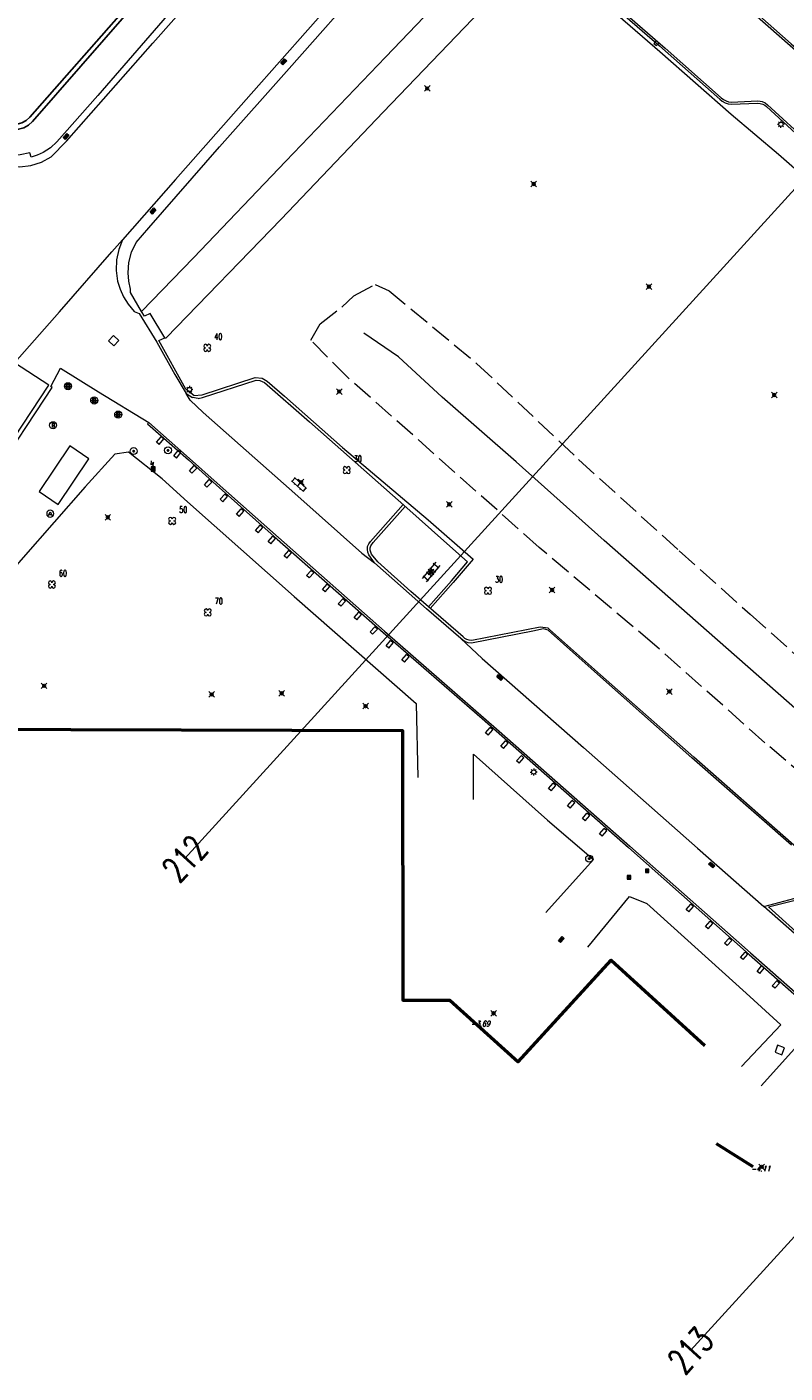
# Model space of a CAD drawing. Header units: metres. Extents: x 113132 to 113925, y 483082 to 483769.
# Tile 35 of 54: x 113650 to 113704, y 483232 to 483327. Entities that reach past the tile are written whole.
import ezdxf
from ezdxf.enums import TextEntityAlignment as Align

# ---------------------------------------------------------------- set-up
doc = ezdxf.new("R2010")
doc.units = ezdxf.units.M
doc.header["$PDMODE"] = 35
doc.header["$PDSIZE"] = 0.2
doc.linetypes.add('TALUDLIJN', pattern=[2, 1.5, -0.5])
for name, color, linetype in [('$detailpunten', 4, 'CONTINUOUS'), ('profiellijn_50m', 6, 'CONTINUOUS'), ('profielnummer_50m', 6, 'CONTINUOUS')]:
    doc.layers.add(name, color=color, linetype=linetype)
for name, color, linetype, lineweight in [('ABRI_abri', 1, 'CONTINUOUS', 18), ('ASSL_as_sloot', 4, 'CONTINUOUS', 18), ('AVBK_afvalbak', 7, 'CONTINUOUS', 18), ('BDVK_verkeersbord', 7, 'CONTINUOUS', 18), ('BOOM_boom', 7, 'CONTINUOUS', 18), ('BSBL_Beton_schampblok', 7, 'CONTINUOUS', 18), ('DRPL_dorpelhoogte', 6, 'CONTINUOUS', 18), ('GHGB_gevel_hoofdgebouw', 1, 'CONTINUOUS', 50), ('GSAF_gasafsluiter', 7, 'CONTINUOUS', 18), ('HTPL_haltepaal', 1, 'CONTINUOUS', 18), ('KASF_kant_asfalt', 7, 'CONTINUOUS', 18), ('KKLI_kant_klinkers', 7, 'CONTINUOUS', 18), ('KLIN_klinkers', 7, 'CONTINUOUS', 18), ('KMUU_muur_kant', 1, 'CONTINUOUS', 25), ('KOLK_straatkolk', 7, 'CONTINUOUS', 18), ('KOVM_kant_overig_materiaal', 6, 'CONTINUOUS', 18), ('KSTE_elektrakast', 7, 'CONTINUOUS', 18), ('KTEG_kant_tegels', 7, 'CONTINUOUS', 18), ('LNTP_lantaarnpaal', 7, 'CONTINUOUS', 18), ('PLBE_paal_beton', 7, 'CONTINUOUS', 18), ('RPUT_rioolput_inspectieput', 7, 'CONTINUOUS', 18), ('TALH_talud_hoog', 32, 'TALUDLIJN', 18), ('TGLS_tegels', 7, 'CONTINUOUS', 18), ('TKLK_trottoirkolk', 7, 'CONTINUOUS', 18)]:
    doc.layers.add(name, color=color, linetype=linetype, lineweight=lineweight)
doc.layers.add('Defpoints2', color=11, linetype='CONTINUOUS', lineweight=18, plot=False)
doc.styles.add('Romans', font='romans.shx', dxfattribs={"width": 0.7, "height": 2})
doc.styles.get("Standard").update_dxf_attribs({"font": 'romans.shx', "height": 0.9})

# ---------------------------------------------------------------- blocks, each defined once
blk = doc.blocks.new('mvpnt-flat-490')
at = {"layer": '$detailpunten', "linetype": 'Continuous'}
blk.add_point((0, 0), dxfattribs=at)
blk = doc.blocks.new('mvpnt-flat-491')
at = {"layer": '$detailpunten', "linetype": 'Continuous'}
blk.add_point((0, 0), dxfattribs=at)
blk = doc.blocks.new('mvpnt-flat-492')
at = {"layer": '$detailpunten', "linetype": 'Continuous'}
blk.add_point((0, 0), dxfattribs=at)
blk = doc.blocks.new('mvpnt-flat-493')
at = {"layer": '$detailpunten', "linetype": 'Continuous'}
blk.add_point((0, 0), dxfattribs=at)
blk = doc.blocks.new('mvpnt-flat-494')
at = {"layer": '$detailpunten', "linetype": 'Continuous'}
blk.add_point((0, 0), dxfattribs=at)
blk = doc.blocks.new('mvpnt-flat-495')
at = {"layer": '$detailpunten', "linetype": 'Continuous'}
blk.add_point((0, 0), dxfattribs=at)
blk = doc.blocks.new('mvpnt-flat-496')
at = {"layer": '$detailpunten', "linetype": 'Continuous'}
blk.add_point((0, 0), dxfattribs=at)
blk = doc.blocks.new('mvpnt-flat-497')
at = {"layer": '$detailpunten', "linetype": 'Continuous'}
blk.add_point((0, 0), dxfattribs=at)
blk = doc.blocks.new('mvpnt-flat-498')
at = {"layer": '$detailpunten', "linetype": 'Continuous'}
blk.add_point((0, 0), dxfattribs=at)
blk = doc.blocks.new('mvpnt-flat-516')
at = {"layer": '$detailpunten', "linetype": 'Continuous'}
blk.add_point((0, 0), dxfattribs=at)
blk = doc.blocks.new('mvpnt-flat-517')
at = {"layer": '$detailpunten', "linetype": 'Continuous'}
blk.add_point((0, 0), dxfattribs=at)
blk = doc.blocks.new('mvpnt-flat-519')
at = {"layer": '$detailpunten', "linetype": 'Continuous'}
blk.add_point((0, 0), dxfattribs=at)
blk = doc.blocks.new('mvpnt-flat-520')
at = {"layer": '$detailpunten', "linetype": 'Continuous'}
blk.add_point((0, 0), dxfattribs=at)
blk = doc.blocks.new('mvpnt-flat-521')
at = {"layer": '$detailpunten', "linetype": 'Continuous'}
blk.add_point((0, 0), dxfattribs=at)
blk = doc.blocks.new('mvpnt-flat-522')
at = {"layer": '$detailpunten', "linetype": 'Continuous'}
blk.add_point((0, 0), dxfattribs=at)
blk = doc.blocks.new('mvpnt-flat-523')
at = {"layer": '$detailpunten', "linetype": 'Continuous'}
blk.add_point((0, 0), dxfattribs=at)
blk = doc.blocks.new('mvpnt-flat-524')
at = {"layer": '$detailpunten', "linetype": 'Continuous'}
blk.add_point((0, 0), dxfattribs=at)
blk = doc.blocks.new('LNTP-flat-60')
at = {"layer": 'LNTP_lantaarnpaal'}
for points in [[(-0.25, 0), (-0.15, 0)], [(-0.177, 0.177), (-0.106, 0.106)], [(0, 0.25), (0, 0.15)], [(0.177, 0.177), (0.106, 0.106)], [(0.25, 0), (0.15, 0)], [(-0.177, -0.177), (-0.106, -0.106)], [(0, -0.25), (0, -0.15)], [(0.177, -0.177), (0.106, -0.106)]]:
    blk.add_lwpolyline(points, dxfattribs=at)
blk.add_circle((0, 0), 0.15, dxfattribs=at)
blk = doc.blocks.new('BDVK-flat-31')
at = {"layer": 'BDVK_verkeersbord'}
for points in [[(-0.062, 0), (0.062, 0)], [(-0.057, 0.025), (0.057, 0.025)], [(-0.038, 0.05), (0.038, 0.05)], [(-0.057, -0.025), (0.057, -0.025)], [(-0.038, -0.05), (0.038, -0.05)]]:
    blk.add_lwpolyline(points, dxfattribs=at)
for radius in [0.25, 0.0625]:
    blk.add_circle((0, 0), radius, dxfattribs=at)
blk = doc.blocks.new('BSBL-flat-80')
at = {"layer": 'BSBL_Beton_schampblok'}
for points in [[(-0.263, -0.094), (0.083, 0.267)], [(-0.083, -0.267), (0.263, 0.094)], [(0.263, 0.094), (0.083, 0.267)], [(-0.083, -0.267), (-0.263, -0.094)]]:
    blk.add_lwpolyline(points, dxfattribs=at)
blk = doc.blocks.new('BSBL-flat-81')
at = {"layer": 'BSBL_Beton_schampblok'}
for points in [[(-0.257, -0.109), (0.067, 0.271)], [(-0.067, -0.271), (0.257, 0.109)], [(0.257, 0.109), (0.067, 0.271)], [(-0.067, -0.271), (-0.257, -0.109)]]:
    blk.add_lwpolyline(points, dxfattribs=at)
blk = doc.blocks.new('BSBL-flat-82')
at = {"layer": 'BSBL_Beton_schampblok'}
for points in [[(-0.258, -0.107), (0.069, 0.271)], [(-0.069, -0.271), (0.258, 0.107)], [(0.258, 0.107), (0.069, 0.271)], [(-0.069, -0.271), (-0.258, -0.107)]]:
    blk.add_lwpolyline(points, dxfattribs=at)
blk = doc.blocks.new('BSBL-flat-83')
at = {"layer": 'BSBL_Beton_schampblok'}
for points in [[(-0.259, -0.105), (0.071, 0.27)], [(-0.071, -0.27), (0.259, 0.105)], [(0.259, 0.105), (0.071, 0.27)], [(-0.071, -0.27), (-0.259, -0.105)]]:
    blk.add_lwpolyline(points, dxfattribs=at)
blk = doc.blocks.new('BSBL-flat-84')
at = {"layer": 'BSBL_Beton_schampblok'}
for points in [[(-0.259, -0.105), (0.071, 0.27)], [(-0.071, -0.27), (0.259, 0.105)], [(0.259, 0.105), (0.071, 0.27)], [(-0.071, -0.27), (-0.259, -0.105)]]:
    blk.add_lwpolyline(points, dxfattribs=at)
blk = doc.blocks.new('BSBL-flat-85')
at = {"layer": 'BSBL_Beton_schampblok'}
for points in [[(-0.259, -0.106), (0.071, 0.27)], [(-0.071, -0.27), (0.259, 0.106)], [(0.259, 0.106), (0.071, 0.27)], [(-0.071, -0.27), (-0.259, -0.106)]]:
    blk.add_lwpolyline(points, dxfattribs=at)
blk = doc.blocks.new('BSBL-flat-86')
at = {"layer": 'BSBL_Beton_schampblok'}
for points in [[(-0.26, -0.104), (0.073, 0.27)], [(-0.073, -0.27), (0.26, 0.104)], [(0.26, 0.104), (0.073, 0.27)], [(-0.073, -0.27), (-0.26, -0.104)]]:
    blk.add_lwpolyline(points, dxfattribs=at)
blk = doc.blocks.new('BSBL-flat-87')
at = {"layer": 'BSBL_Beton_schampblok'}
for points in [[(-0.258, -0.108), (0.068, 0.271)], [(-0.068, -0.271), (0.258, 0.108)], [(0.258, 0.108), (0.068, 0.271)], [(-0.068, -0.271), (-0.258, -0.108)]]:
    blk.add_lwpolyline(points, dxfattribs=at)
blk = doc.blocks.new('BSBL-flat-88')
at = {"layer": 'BSBL_Beton_schampblok'}
for points in [[(-0.26, -0.103), (0.073, 0.27)], [(-0.073, -0.27), (0.26, 0.103)], [(0.26, 0.103), (0.073, 0.27)], [(-0.073, -0.27), (-0.26, -0.103)]]:
    blk.add_lwpolyline(points, dxfattribs=at)
blk = doc.blocks.new('BSBL-flat-89')
at = {"layer": 'BSBL_Beton_schampblok'}
for points in [[(-0.259, -0.106), (0.07, 0.271)], [(-0.07, -0.271), (0.259, 0.106)], [(0.259, 0.106), (0.07, 0.271)], [(-0.07, -0.271), (-0.259, -0.106)]]:
    blk.add_lwpolyline(points, dxfattribs=at)
blk = doc.blocks.new('BSBL-flat-90')
at = {"layer": 'BSBL_Beton_schampblok'}
for points in [[(-0.261, -0.099), (0.078, 0.269)], [(-0.078, -0.269), (0.261, 0.099)], [(0.261, 0.099), (0.078, 0.269)], [(-0.078, -0.269), (-0.261, -0.099)]]:
    blk.add_lwpolyline(points, dxfattribs=at)
blk = doc.blocks.new('BSBL-flat-91')
at = {"layer": 'BSBL_Beton_schampblok'}
for points in [[(-0.259, -0.105), (0.072, 0.27)], [(-0.072, -0.27), (0.259, 0.105)], [(0.259, 0.105), (0.072, 0.27)], [(-0.072, -0.27), (-0.259, -0.105)]]:
    blk.add_lwpolyline(points, dxfattribs=at)
blk = doc.blocks.new('BSBL-flat-92')
at = {"layer": 'BSBL_Beton_schampblok'}
for points in [[(-0.258, -0.106), (0.07, 0.271)], [(-0.07, -0.271), (0.258, 0.106)], [(0.258, 0.106), (0.07, 0.271)], [(-0.07, -0.271), (-0.258, -0.106)]]:
    blk.add_lwpolyline(points, dxfattribs=at)
blk = doc.blocks.new('BSBL-flat-93')
at = {"layer": 'BSBL_Beton_schampblok'}
for points in [[(-0.259, -0.105), (0.071, 0.27)], [(-0.071, -0.27), (0.259, 0.105)], [(0.259, 0.105), (0.071, 0.27)], [(-0.071, -0.27), (-0.259, -0.105)]]:
    blk.add_lwpolyline(points, dxfattribs=at)
blk = doc.blocks.new('BSBL-flat-94')
at = {"layer": 'BSBL_Beton_schampblok'}
for points in [[(-0.259, -0.106), (0.07, 0.27)], [(-0.07, -0.27), (0.259, 0.106)], [(0.259, 0.106), (0.07, 0.27)], [(-0.07, -0.27), (-0.259, -0.106)]]:
    blk.add_lwpolyline(points, dxfattribs=at)
blk = doc.blocks.new('BSBL-flat-95')
at = {"layer": 'BSBL_Beton_schampblok'}
for points in [[(-0.26, -0.102), (0.074, 0.269)], [(-0.074, -0.269), (0.26, 0.102)], [(0.26, 0.102), (0.074, 0.269)], [(-0.074, -0.269), (-0.26, -0.102)]]:
    blk.add_lwpolyline(points, dxfattribs=at)
blk = doc.blocks.new('BSBL-flat-96')
at = {"layer": 'BSBL_Beton_schampblok'}
for points in [[(-0.258, -0.107), (0.069, 0.271)], [(-0.069, -0.271), (0.258, 0.107)], [(0.258, 0.107), (0.069, 0.271)], [(-0.069, -0.271), (-0.258, -0.107)]]:
    blk.add_lwpolyline(points, dxfattribs=at)
blk = doc.blocks.new('BSBL-flat-97')
at = {"layer": 'BSBL_Beton_schampblok'}
for points in [[(-0.261, -0.1), (0.077, 0.269)], [(-0.077, -0.269), (0.261, 0.1)], [(0.261, 0.1), (0.077, 0.269)], [(-0.077, -0.269), (-0.261, -0.1)]]:
    blk.add_lwpolyline(points, dxfattribs=at)
blk = doc.blocks.new('BSBL-flat-98')
at = {"layer": 'BSBL_Beton_schampblok'}
for points in [[(-0.258, -0.107), (0.069, 0.271)], [(-0.069, -0.271), (0.258, 0.107)], [(0.258, 0.107), (0.069, 0.271)], [(-0.069, -0.271), (-0.258, -0.107)]]:
    blk.add_lwpolyline(points, dxfattribs=at)
blk = doc.blocks.new('BSBL-flat-99')
at = {"layer": 'BSBL_Beton_schampblok'}
for points in [[(-0.26, -0.104), (0.073, 0.27)], [(-0.073, -0.27), (0.26, 0.104)], [(0.26, 0.104), (0.073, 0.27)], [(-0.073, -0.27), (-0.26, -0.104)]]:
    blk.add_lwpolyline(points, dxfattribs=at)
blk = doc.blocks.new('BSBL-flat-100')
at = {"layer": 'BSBL_Beton_schampblok'}
for points in [[(-0.26, -0.104), (0.073, 0.27)], [(-0.073, -0.27), (0.26, 0.104)], [(0.26, 0.104), (0.073, 0.27)], [(-0.073, -0.27), (-0.26, -0.104)]]:
    blk.add_lwpolyline(points, dxfattribs=at)
blk = doc.blocks.new('BSBL-flat-101')
at = {"layer": 'BSBL_Beton_schampblok'}
for points in [[(-0.258, -0.108), (0.068, 0.271)], [(-0.068, -0.271), (0.258, 0.108)], [(0.258, 0.108), (0.068, 0.271)], [(-0.068, -0.271), (-0.258, -0.108)]]:
    blk.add_lwpolyline(points, dxfattribs=at)
blk = doc.blocks.new('BSBL-flat-102')
at = {"layer": 'BSBL_Beton_schampblok'}
for points in [[(-0.258, -0.107), (0.069, 0.271)], [(-0.069, -0.271), (0.258, 0.107)], [(0.258, 0.107), (0.069, 0.271)], [(-0.069, -0.271), (-0.258, -0.107)]]:
    blk.add_lwpolyline(points, dxfattribs=at)
blk = doc.blocks.new('BSBL-flat-103')
at = {"layer": 'BSBL_Beton_schampblok'}
for points in [[(-0.261, -0.101), (0.075, 0.269)], [(-0.075, -0.269), (0.261, 0.101)], [(0.261, 0.101), (0.075, 0.269)], [(-0.075, -0.269), (-0.261, -0.101)]]:
    blk.add_lwpolyline(points, dxfattribs=at)
blk = doc.blocks.new('BSBL-flat-104')
at = {"layer": 'BSBL_Beton_schampblok'}
for points in [[(-0.261, -0.099), (0.077, 0.269)], [(-0.077, -0.269), (0.261, 0.099)], [(0.261, 0.099), (0.077, 0.269)], [(-0.077, -0.269), (-0.261, -0.099)]]:
    blk.add_lwpolyline(points, dxfattribs=at)
blk = doc.blocks.new('BSBL-flat-105')
at = {"layer": 'BSBL_Beton_schampblok'}
for points in [[(-0.262, -0.097), (0.079, 0.268)], [(-0.079, -0.268), (0.262, 0.097)], [(0.262, 0.097), (0.079, 0.268)], [(-0.079, -0.268), (-0.262, -0.097)]]:
    blk.add_lwpolyline(points, dxfattribs=at)
blk = doc.blocks.new('BSBL-flat-106')
at = {"layer": 'BSBL_Beton_schampblok'}
for points in [[(-0.263, -0.094), (0.083, 0.267)], [(-0.083, -0.267), (0.263, 0.094)], [(0.263, 0.094), (0.083, 0.267)], [(-0.083, -0.267), (-0.263, -0.094)]]:
    blk.add_lwpolyline(points, dxfattribs=at)
blk = doc.blocks.new('BSBL-flat-107')
at = {"layer": 'BSBL_Beton_schampblok'}
for points in [[(-0.254, -0.117), (0.058, 0.273)], [(-0.058, -0.273), (0.254, 0.117)], [(0.254, 0.117), (0.058, 0.273)], [(-0.058, -0.273), (-0.254, -0.117)]]:
    blk.add_lwpolyline(points, dxfattribs=at)
blk = doc.blocks.new('BSBL-flat-108')
at = {"layer": 'BSBL_Beton_schampblok'}
for points in [[(-0.257, -0.11), (0.066, 0.272)], [(-0.066, -0.272), (0.257, 0.11)], [(0.257, 0.11), (0.066, 0.272)], [(-0.066, -0.272), (-0.257, -0.11)]]:
    blk.add_lwpolyline(points, dxfattribs=at)
blk = doc.blocks.new('KOLK-flat-39')
at = {"layer": 'KOLK_straatkolk'}
for p, q in [((-0.209, -0.079), (0.062, 0.215)), ((-0.138, -0.076), (0.065, 0.144)), ((-0.102, -0.11), (0.102, 0.11)), ((-0.065, -0.144), (0.138, 0.076)), ((0.209, 0.079), (-0.062, -0.215)), ((0.062, 0.215), (0.209, 0.079)), ((-0.062, -0.215), (-0.209, -0.079))]:
    blk.add_line(p, q, dxfattribs=at)
blk = doc.blocks.new('GSAF-flat-15')
at = {"layer": 'GSAF_gasafsluiter'}
for points in [[(0.125, -0.125), (0.125, 0.125), (-0.125, 0.125), (-0.125, -0.125)], [(0, -0.125), (0.125, 0), (0, 0.125), (-0.125, 0)]]:
    blk.add_lwpolyline(points, close=True, dxfattribs=at)
at = {"layer": 'GSAF_gasafsluiter', "style": 'Romans', "width": 0.7}
blk.add_text('G', height=0.15, dxfattribs=at).set_placement((-0.058, -0.071))
blk = doc.blocks.new('GSAF-flat-16')
at = {"layer": 'GSAF_gasafsluiter'}
for points in [[(0.125, -0.125), (0.125, 0.125), (-0.125, 0.125), (-0.125, -0.125)], [(0, -0.125), (0.125, 0), (0, 0.125), (-0.125, 0)]]:
    blk.add_lwpolyline(points, close=True, dxfattribs=at)
at = {"layer": 'GSAF_gasafsluiter', "style": 'Romans', "width": 0.7}
blk.add_text('G', height=0.15, dxfattribs=at).set_placement((-0.058, -0.071))
blk = doc.blocks.new('RPUT-flat-17')
at = {"layer": 'RPUT_rioolput_inspectieput'}
for p, q in [((-0.156, 0.337), (-0.337, -0.156)), ((0.337, 0.156), (-0.156, 0.337)), ((0.156, -0.337), (0.337, 0.156)), ((-0.337, -0.156), (0.156, -0.337))]:
    blk.add_line(p, q, dxfattribs=at)
blk = doc.blocks.new('KLIN-flat-14')
at = {"layer": 'KLIN_klinkers'}
for p, q in [((-0.68, 0.103), (0.177, -0.665)), ((-0.442, 0.293), (-0.642, 0.07)), ((-0.479, 0.326), (0.377, -0.441)), ((-0.215, 0.19), (-0.265, 0.134)), ((-0.447, -0.106), (-0.497, -0.162)), ((-0.051, -0.058), (-0.251, -0.281)), ((-0.056, -0.456), (-0.106, -0.512)), ((0.34, -0.408), (0.139, -0.631)), ((0.213, -0.194), (0.163, -0.249))]:
    blk.add_line(p, q, dxfattribs=at)
blk = doc.blocks.new('TGLS-flat-15')
at = {"layer": 'TGLS_tegels'}
for points in [[(0.333, 0.698), (-0.622, -0.459)], [(0.622, 0.459), (-0.333, -0.698)], [(-0.312, 0.015), (0.073, -0.304)], [(-0.073, 0.304), (0.312, -0.015)], [(0.551, 0.275), (0.165, 0.593)], [(-0.551, -0.275), (-0.165, -0.593)]]:
    blk.add_lwpolyline(points, dxfattribs=at)
blk = doc.blocks.new('BOOM-flat-260')
at = {"layer": 'BOOM_boom'}
for centre, start, end in [((-0.125, 0.125), 0, 270), ((-0.125, -0.125), 90, 0), ((0.125, 0.125), 270, 180), ((0.125, -0.125), 180, 90)]:
    blk.add_arc(centre, 0.125, start, end, dxfattribs=at)
at = {"layer": 'BOOM_boom', "style": 'Romans', "width": 0.7}
for tag, p in [('STAMDIAMETER', (0.5, 0.575)), ('KRUINDIAMETER', (0.5, -0.175)), ('SOORT', (0.5, -0.875))]:
    blk.add_attdef(tag, p, '', height=0.45, dxfattribs=at)
blk = doc.blocks.new('BOOM-flat-261')
at = {"layer": 'BOOM_boom'}
for centre, start, end in [((-0.125, 0.125), 0, 270), ((-0.125, -0.125), 90, 0), ((0.125, 0.125), 270, 180), ((0.125, -0.125), 180, 90)]:
    blk.add_arc(centre, 0.125, start, end, dxfattribs=at)
at = {"layer": 'BOOM_boom', "style": 'Romans', "width": 0.7}
for tag, p in [('STAMDIAMETER', (0.5, 0.575)), ('KRUINDIAMETER', (0.5, -0.175)), ('SOORT', (0.5, -0.875))]:
    blk.add_attdef(tag, p, '', height=0.45, dxfattribs=at)
blk = doc.blocks.new('BOOM-flat-262')
at = {"layer": 'BOOM_boom'}
for centre, start, end in [((-0.125, 0.125), 0, 270), ((-0.125, -0.125), 90, 0), ((0.125, 0.125), 270, 180), ((0.125, -0.125), 180, 90)]:
    blk.add_arc(centre, 0.125, start, end, dxfattribs=at)
at = {"layer": 'BOOM_boom', "style": 'Romans', "width": 0.7}
for tag, p in [('STAMDIAMETER', (0.5, 0.575)), ('KRUINDIAMETER', (0.5, -0.175)), ('SOORT', (0.5, -0.875))]:
    blk.add_attdef(tag, p, '', height=0.45, dxfattribs=at)
blk = doc.blocks.new('BOOM-flat-263')
at = {"layer": 'BOOM_boom'}
for centre, start, end in [((-0.125, 0.125), 0, 270), ((-0.125, -0.125), 90, 0), ((0.125, 0.125), 270, 180), ((0.125, -0.125), 180, 90)]:
    blk.add_arc(centre, 0.125, start, end, dxfattribs=at)
at = {"layer": 'BOOM_boom', "style": 'Romans', "width": 0.7}
for tag, p in [('STAMDIAMETER', (0.5, 0.575)), ('KRUINDIAMETER', (0.5, -0.175)), ('SOORT', (0.5, -0.875))]:
    blk.add_attdef(tag, p, '', height=0.45, dxfattribs=at)
blk = doc.blocks.new('BOOM-flat-264')
at = {"layer": 'BOOM_boom'}
for centre, start, end in [((-0.125, 0.125), 0, 270), ((-0.125, -0.125), 90, 0), ((0.125, 0.125), 270, 180), ((0.125, -0.125), 180, 90)]:
    blk.add_arc(centre, 0.125, start, end, dxfattribs=at)
at = {"layer": 'BOOM_boom', "style": 'Romans', "width": 0.7}
for tag, p in [('STAMDIAMETER', (0.5, 0.575)), ('KRUINDIAMETER', (0.5, -0.175)), ('SOORT', (0.5, -0.875))]:
    blk.add_attdef(tag, p, '', height=0.45, dxfattribs=at)
blk = doc.blocks.new('KSTE-flat-2')
at = {"layer": 'KSTE_elektrakast'}
for p, q in [((-0.15, 0.15), (0.15, -0.15)), ((-0.15, -0.15), (0.15, 0.15)), ((-0.132, 0.105), (-0.026, 0)), ((-0.132, -0.105), (-0.026, 0)), ((-0.105, 0.132), (0, 0.026)), ((0, 0.026), (0.105, 0.132)), ((0.026, 0), (0.132, 0.105)), ((0.026, 0), (0.132, -0.105)), ((-0.105, -0.132), (0, -0.026)), ((0, -0.026), (0.105, -0.132))]:
    blk.add_line(p, q, dxfattribs=at)
blk.add_lwpolyline([(-0.15, -0.15), (0.15, -0.15), (0.15, 0.15), (-0.15, 0.15)], close=True, dxfattribs=at)
for points in [[(0, 0.15), (0.02, 0.478), (-0.137, 0.31), (-0.107, 0.589)], [(-0.132, 0.105), (-0.132, -0.105)], [(0.105, 0.132), (-0.105, 0.132)], [(-0.042, 0.244), (0, 0.15)], [(0.053, 0.239), (0, 0.15)], [(0.132, -0.105), (0.132, 0.105)], [(-0.105, -0.132), (0.105, -0.132)]]:
    blk.add_lwpolyline(points, dxfattribs=at)
blk = doc.blocks.new('BDVK-flat-33')
at = {"layer": 'BDVK_verkeersbord'}
for points in [[(-0.062, 0), (0.062, 0)], [(-0.057, 0.025), (0.057, 0.025)], [(-0.038, 0.05), (0.038, 0.05)], [(-0.057, -0.025), (0.057, -0.025)], [(-0.038, -0.05), (0.038, -0.05)]]:
    blk.add_lwpolyline(points, dxfattribs=at)
for radius in [0.25, 0.0625]:
    blk.add_circle((0, 0), radius, dxfattribs=at)
blk = doc.blocks.new('BDVK-flat-34')
at = {"layer": 'BDVK_verkeersbord'}
for points in [[(-0.062, 0), (0.062, 0)], [(-0.057, 0.025), (0.057, 0.025)], [(-0.038, 0.05), (0.038, 0.05)], [(-0.057, -0.025), (0.057, -0.025)], [(-0.038, -0.05), (0.038, -0.05)]]:
    blk.add_lwpolyline(points, dxfattribs=at)
for radius in [0.25, 0.0625]:
    blk.add_circle((0, 0), radius, dxfattribs=at)
blk = doc.blocks.new('PLBE-flat-37')
at = {"layer": 'PLBE_paal_beton'}
for points in [[(-0.25, 0), (0.25, 0)], [(-0.125, -0.125), (0.125, -0.125), (0.125, 0.125), (-0.125, 0.125), (-0.125, -0.125)], [(0, -0.25), (0, 0.25)]]:
    blk.add_lwpolyline(points, dxfattribs=at)
blk.add_circle((0, 0), 0.25, dxfattribs=at)
blk = doc.blocks.new('BOOM-flat-265')
at = {"layer": 'BOOM_boom'}
for centre, start, end in [((-0.125, 0.125), 0, 270), ((-0.125, -0.125), 90, 0), ((0.125, 0.125), 270, 180), ((0.125, -0.125), 180, 90)]:
    blk.add_arc(centre, 0.125, start, end, dxfattribs=at)
at = {"layer": 'BOOM_boom', "style": 'Romans', "width": 0.7}
for tag, p in [('STAMDIAMETER', (0.5, 0.575)), ('KRUINDIAMETER', (0.5, -0.175)), ('SOORT', (0.5, -0.875))]:
    blk.add_attdef(tag, p, '', height=0.45, dxfattribs=at)
blk = doc.blocks.new('AVBK-flat-6')
at = {"layer": 'AVBK_afvalbak'}
for points in [[(-0.125, -0.125), (0, 0.125), (0.125, -0.125)], [(-0.087, -0.05), (0.087, -0.05)]]:
    blk.add_lwpolyline(points, dxfattribs=at)
for start, end in [(0, 180), (180, 0)]:
    blk.add_arc((0, 0), 0.25, start, end, dxfattribs=at)
blk = doc.blocks.new('HTPL-flat-2')
at = {"layer": 'HTPL_haltepaal'}
blk.add_circle((0, 0), 0.25, dxfattribs=at)
at = {"layer": 'HTPL_haltepaal', "width": 0.666667}
blk.add_text('B', height=0.3, dxfattribs=at).set_placement((-0.096, -0.15))
blk = doc.blocks.new('PLBE-flat-38')
at = {"layer": 'PLBE_paal_beton'}
for points in [[(-0.25, 0), (0.25, 0)], [(-0.125, -0.125), (0.125, -0.125), (0.125, 0.125), (-0.125, 0.125), (-0.125, -0.125)], [(0, -0.25), (0, 0.25)]]:
    blk.add_lwpolyline(points, dxfattribs=at)
blk.add_circle((0, 0), 0.25, dxfattribs=at)
blk = doc.blocks.new('PLBE-flat-39')
at = {"layer": 'PLBE_paal_beton'}
for points in [[(-0.25, 0), (0.25, 0)], [(-0.125, -0.125), (0.125, -0.125), (0.125, 0.125), (-0.125, 0.125), (-0.125, -0.125)], [(0, -0.25), (0, 0.25)]]:
    blk.add_lwpolyline(points, dxfattribs=at)
blk.add_circle((0, 0), 0.25, dxfattribs=at)
blk = doc.blocks.new('LNTP-flat-69')
at = {"layer": 'LNTP_lantaarnpaal'}
for points in [[(-0.25, 0), (-0.15, 0)], [(-0.177, 0.177), (-0.106, 0.106)], [(0, 0.25), (0, 0.15)], [(0.177, 0.177), (0.106, 0.106)], [(0.25, 0), (0.15, 0)], [(-0.177, -0.177), (-0.106, -0.106)], [(0, -0.25), (0, -0.15)], [(0.177, -0.177), (0.106, -0.106)]]:
    blk.add_lwpolyline(points, dxfattribs=at)
blk.add_circle((0, 0), 0.15, dxfattribs=at)
blk = doc.blocks.new('TKLK-flat-53')
at = {"layer": 'TKLK_trottoirkolk'}
for points in [[(-0.093, 0.082), (-0.258, -0.105)], [(-0.258, -0.105), (-0.072, -0.27)], [(-0.072, -0.27), (0.094, -0.083)]]:
    blk.add_lwpolyline(points, dxfattribs=at)
blk = doc.blocks.new('KOLK-flat-52')
at = {"layer": 'KOLK_straatkolk'}
for p, q in [((-0.207, -0.083), (0.058, 0.216)), ((0.062, 0.145), (-0.137, -0.079)), ((0.099, 0.112), (-0.099, -0.112)), ((0.137, 0.079), (-0.062, -0.145)), ((0.207, 0.083), (-0.058, -0.216)), ((0.058, 0.216), (0.207, 0.083)), ((-0.058, -0.216), (-0.207, -0.083))]:
    blk.add_line(p, q, dxfattribs=at)
blk = doc.blocks.new('KOLK-flat-53')
at = {"layer": 'KOLK_straatkolk'}
for p, q in [((-0.207, -0.084), (0.057, 0.216)), ((-0.137, -0.08), (0.061, 0.146)), ((-0.099, -0.113), (0.099, 0.113)), ((-0.061, -0.146), (0.137, 0.08)), ((0.207, 0.084), (-0.057, -0.216)), ((0.057, 0.216), (0.207, 0.084)), ((-0.057, -0.216), (-0.207, -0.084))]:
    blk.add_line(p, q, dxfattribs=at)
blk = doc.blocks.new('KOLK-flat-54')
at = {"layer": 'KOLK_straatkolk'}
for p, q in [((-0.207, -0.085), (0.056, 0.216)), ((-0.136, -0.08), (0.061, 0.146)), ((-0.099, -0.113), (0.099, 0.113)), ((-0.061, -0.146), (0.136, 0.08)), ((0.207, 0.085), (-0.056, -0.216)), ((0.056, 0.216), (0.207, 0.085)), ((-0.056, -0.216), (-0.207, -0.085))]:
    blk.add_line(p, q, dxfattribs=at)
blk = doc.blocks.new('RPUT-flat-28')
at = {"layer": 'RPUT_rioolput_inspectieput'}
for p, q in [((-0.017, 0.371), (-0.371, -0.017)), ((0.371, 0.017), (-0.017, 0.371)), ((0.017, -0.371), (0.371, 0.017)), ((-0.371, -0.017), (0.017, -0.371))]:
    blk.add_line(p, q, dxfattribs=at)
blk = doc.blocks.new('LNTP-flat-75')
at = {"layer": 'LNTP_lantaarnpaal'}
for points in [[(-0.25, 0), (-0.15, 0)], [(-0.177, 0.177), (-0.106, 0.106)], [(0, 0.25), (0, 0.15)], [(0.177, 0.177), (0.106, 0.106)], [(0.25, 0), (0.15, 0)], [(-0.177, -0.177), (-0.106, -0.106)], [(0, -0.25), (0, -0.15)], [(0.177, -0.177), (0.106, -0.106)]]:
    blk.add_lwpolyline(points, dxfattribs=at)
blk.add_circle((0, 0), 0.15, dxfattribs=at)
blk = doc.blocks.new('KOLK-flat-60')
at = {"layer": 'KOLK_straatkolk'}
for p, q in [((-0.215, 0.06), (-0.081, 0.208)), ((0.081, -0.208), (-0.215, 0.06)), ((-0.145, 0.064), (0.078, -0.138)), ((-0.111, 0.101), (0.111, -0.101)), ((-0.081, 0.208), (0.215, -0.06)), ((-0.078, 0.138), (0.145, -0.064)), ((0.215, -0.06), (0.081, -0.208))]:
    blk.add_line(p, q, dxfattribs=at)
blk = doc.blocks.new('KOLK-flat-61')
at = {"layer": 'KOLK_straatkolk'}
for p, q in [((-0.217, 0.052), (-0.089, 0.205)), ((0.089, -0.205), (-0.217, 0.052)), ((-0.147, 0.058), (0.083, -0.135)), ((-0.115, 0.096), (0.115, -0.096)), ((-0.089, 0.205), (0.217, -0.052)), ((-0.083, 0.135), (0.147, -0.058)), ((0.217, -0.052), (0.089, -0.205))]:
    blk.add_line(p, q, dxfattribs=at)

msp = doc.modelspace()

# ---------------------------------------------------------------- linework, layer by layer
at = {"layer": 'ABRI_abri'}
msp.add_lwpolyline([(113653.305, 483297.548), (113651.127, 483294.311), (113652.476, 483293.404), (113654.654, 483296.641), (113653.305, 483297.548)], dxfattribs=at)
at = {"layer": 'ASSL_as_sloot'}
msp.add_polyline3d([(113722.525, 483263.396, 0), (113715.337, 483269.535, 0), (113707.056, 483276.896, 0), (113699.225, 483283.782, 0), (113691.195, 483290.828, 0), (113684.957, 483296.416, 0), (113679.704, 483301.012, 0), (113676.613, 483303.864, 0), (113674.146, 483305.534, 0)], dxfattribs=at)
at = {"layer": 'GHGB_gevel_hoofdgebouw'}
for points in [[(113638.709, 483273.054), (113641.77, 483273.04), (113641.755, 483277.988), (113645.503, 483277.973), (113645.501, 483277.463), (113676.902, 483277.355), (113676.918, 483258.239), (113680.256, 483258.247), (113685.089, 483253.866), (113691.69, 483261.073), (113698.343, 483255.029)], [(113701.768, 483246.426), (113699.167, 483248.045)]]:
    msp.add_lwpolyline(points, dxfattribs=at)
at = {"layer": 'KASF_kant_asfalt'}
for points in [[(113679.215, 483336.911, 0), (113678.412, 483336.375, 0), (113677.718, 483335.663, 0), (113672.196, 483329.356, 0), (113666.162, 483322.516, 0), (113660.796, 483316.439, 0), (113657.041, 483312.165, 0)], [(113643.789, 483321.269, 0), (113645.824, 483319.558, 0), (113645.699, 483319.41, 0), (113647.29, 483318.049, 0), (113647.853, 483317.726, 0), (113648.46, 483317.494, 0), (113649.096, 483317.361, 0), (113649.745, 483317.329, 0), (113650.53, 483317.427, 0), (113651.281, 483317.673, 0), (113651.972, 483318.057, 0), (113653.069, 483319.156, 0), (113659.189, 483326.117, 0), (113665.131, 483332.852, 0)], [(113656.284, 483311.303, 0), (113657.041, 483312.165, 0)], [(113629.181, 483265.599, 0), (113631.379, 483271.661, 0), (113632.415, 483274.642, 0), (113635.903, 483278.906, 0), (113639.618, 483283.468, 0), (113643.182, 483288.822, 0), (113648.09, 483296.247, 0), (113651.801, 483301.862, 0), (113649.378, 483303.432, 0), (113652.552, 483307.068, 0), (113656.284, 483311.303, 0)]]:
    msp.add_polyline3d(points, dxfattribs=at)
at = {"layer": 'KKLI_kant_klinkers'}
for points in [[(113688.692, 483339.841, 0), (113692.212, 483336.743, 0), (113692.731, 483336.257, 0), (113696.996, 483332.471, 0), (113704.396, 483325.952, 0), (113708.073, 483322.712, 0), (113712.176, 483319.121, 0), (113715.819, 483315.886, 0)], [(113691.407, 483329.349, 0), (113695.516, 483325.756, 0), (113699.497, 483322.231, 0), (113699.662, 483322.107, 0), (113699.846, 483322.013, 0), (113700.025, 483321.958, 0), (113700.211, 483321.932, 0), (113702.087, 483322.011, 0), (113702.249, 483322.005, 0), (113702.406, 483321.971, 0), (113702.612, 483321.875, 0), (113702.787, 483321.731, 0), (113705.791, 483319.003, 0), (113705.927, 483318.846, 0), (113706.024, 483318.662, 0), (113706.071, 483318.497, 0), (113706.086, 483318.327, 0), (113706.148, 483316.794, 0), (113706.172, 483316.609, 0), (113706.232, 483316.432, 0), (113706.336, 483316.258, 0), (113706.474, 483316.111, 0), (113711.549, 483311.607, 0)], [(113657.041, 483312.165, 0), (113656.763, 483311.469, 0), (113656.608, 483310.735, 0), (113656.581, 483309.986, 0), (113656.683, 483309.242, 0), (113656.856, 483308.666, 0), (113657.107, 483308.118, 0), (113657.43, 483307.611, 0), (113657.856, 483307.092, 0), (113658.214, 483306.94, 0), (113659.469, 483304.901, 0), (113660.75, 483302.619, 0), (113661.538, 483301.273, 0), (113661.992, 483300.98, 0)], [(113652.633, 483303.07, 0), (113655.341, 483301.394, 0), (113658.897, 483299.206, 0), (113661.795, 483296.648, 0)], [(113662.395, 483300.904, 0), (113662.716, 483300.974, 0), (113666.515, 483302.215, 0), (113666.769, 483302.187, 0), (113667.097, 483302.041, 0), (113670.297, 483299.255, 0), (113672.521, 483297.301, 0), (113677.189, 483293.162, 0)], [(113661.832, 483300.794, 0), (113661.538, 483301.273, 0)], [(113661.832, 483300.794, 0), (113662.751, 483299.913, 0), (113669.462, 483293.976, 0), (113674.012, 483289.947, 0)], [(113662.395, 483300.904, 0), (113661.992, 483300.98, 0)], [(113663.747, 483294.901, 0), (113661.795, 483296.648, 0)], [(113663.747, 483294.901, 0), (113668.102, 483291.049, 0), (113675.605, 483284.411, 0), (113683.751, 483277.321, 0), (113693.008, 483269.158, 0), (113701.582, 483261.591, 0), (113710.075, 483254.105, 0), (113718.546, 483246.626, 0), (113726.318, 483239.763, 0), (113727.774, 483238.478, 0)], [(113704.478, 483269.242, 0), (113697.408, 483275.43, 0), (113691.358, 483280.786, 0), (113687.216, 483284.474, 0), (113686.888, 483284.575, 0), (113686.126, 483284.412, 0), (113681.775, 483283.55, 0), (113681.539, 483283.593, 0), (113681.316, 483283.678, 0), (113681.163, 483283.769, 0), (113681.023, 483283.88, 0), (113678.587, 483285.985, 0), (113674.915, 483289.258, 0), (113674.508, 483289.821, 0), (113674.431, 483290.002, 0), (113674.4, 483290.197, 0), (113674.421, 483290.405, 0), (113674.495, 483290.6, 0), (113674.616, 483290.772, 0), (113676.935, 483293.388, 0)], [(113674.012, 483289.947, 0), (113674.915, 483289.258, 0)], [(113682.531, 483282.474, 0), (113681.023, 483283.88, 0)], [(113682.531, 483282.474, 0), (113689.726, 483276.151, 0), (113697.824, 483269.022, 0)], [(113697.824, 483269.022, 0), (113702.525, 483264.884, 0)], [(113704.699, 483262.957, 0), (113702.525, 483264.884, 0), (113707.841, 483266.303, 0)]]:
    msp.add_polyline3d(points, dxfattribs=at)
at = {"layer": 'KMUU_muur_kant'}
for points in [[(113645.204, 483322.744, 0), (113645.688, 483322.317, 0), (113645.873, 483322.523, 0), (113648.535, 483320.226, 0), (113648.889, 483320.066, 0), (113649.271, 483319.992, 0), (113649.66, 483320.009, 0), (113650.03, 483320.114, 0), (113650.366, 483320.301, 0), (113650.65, 483320.559, 0), (113657.507, 483328.41, 0), (113664.75, 483336.584, 0), (113670.669, 483343.313, 0)], [(113645.204, 483322.744, 0), (113645.623, 483323.167, 0), (113648.538, 483320.642, 0), (113648.852, 483320.463, 0), (113649.202, 483320.37, 0), (113649.565, 483320.37, 0), (113649.898, 483320.457, 0), (113650.2, 483320.622, 0), (113650.452, 483320.856, 0), (113657.282, 483328.618, 0)]]:
    msp.add_polyline3d(points, dxfattribs=at)
at = {"layer": 'KOVM_kant_overig_materiaal'}
for points in [[(113688.76, 483339.951, 0), (113692.838, 483336.358, 0), (113697.095, 483332.594, 0), (113704.456, 483326.06, 0), (113706.999, 483323.859, 0), (113708.576, 483322.442, 0), (113709.094, 483321.992, 0), (113712.287, 483319.195, 0), (113715.897, 483315.993, 0)], [(113661.533, 483301.572, 0), (113659.606, 483305.031, 0), (113660.036, 483305.219, 0), (113659.003, 483306.948, 0), (113658.584, 483306.748, 0), (113658.374, 483307.088, 0), (113657.606, 483308.43, 0), (113657.599, 483308.655, 0), (113657.472, 483309.23, 0), (113657.426, 483309.816, 0), (113657.486, 483310.561, 0), (113657.677, 483311.285, 0), (113657.991, 483311.963, 0), (113658.899, 483313.026, 0), (113663.916, 483318.764, 0), (113668.851, 483324.32, 0), (113674.542, 483330.764, 0)], [(113690.556, 483329.886, 0), (113695.112, 483325.922, 0), (113699.411, 483322.142, 0), (113699.576, 483321.994, 0), (113699.767, 483321.882, 0), (113699.983, 483321.808, 0), (113700.209, 483321.78, 0), (113702.092, 483321.855, 0), (113702.27, 483321.842, 0), (113702.442, 483321.791, 0), (113702.583, 483321.718, 0), (113702.708, 483321.619, 0), (113705.667, 483318.899, 0), (113705.794, 483318.777, 0), (113705.888, 483318.628, 0), (113705.945, 483318.456, 0), (113705.958, 483318.275, 0), (113706.011, 483316.752, 0), (113706.038, 483316.57, 0), (113706.092, 483316.394, 0), (113706.2, 483316.185, 0), (113706.348, 483316.001, 0), (113711.382, 483311.529, 0)], [(113660.809, 483328.781, 0), (113655.28, 483322.395, 0), (113652.386, 483319.119, 0), (113651.928, 483318.693, 0), (113651.404, 483318.351, 0), (113650.989, 483318.161, 0), (113650.554, 483318.023, 0), (113650.456, 483318.341, 0), (113649.769, 483318.193, 0), (113649.066, 483318.173, 0), (113648.372, 483318.281, 0), (113647.79, 483318.479, 0), (113647.248, 483318.768, 0), (113646.759, 483319.139, 0), (113644.077, 483321.448, 0), (113643.977, 483321.336, 0), (113643.038, 483322.167, 0), (113639.275, 483325.527, 0)], [(113629.286, 483265.53, 0), (113631.138, 483270.75, 0), (113631.471, 483271.653, 0), (113632.19, 483273.582, 0), (113632.539, 483274.556, 0), (113636.01, 483278.829, 0), (113639.733, 483283.363, 0), (113639.854, 483283.295, 0), (113643.426, 483288.691, 0), (113648.327, 483296.088, 0), (113651.493, 483300.857, 0), (113652.043, 483301.702, 0), (113651.956, 483301.757, 0), (113652.633, 483303.07, 0)], [(113662.088, 483301.131, 0), (113662.693, 483301.165, 0), (113666.434, 483302.391, 0), (113666.934, 483302.348, 0), (113667.293, 483302.14, 0), (113668.515, 483301.073, 0), (113672.633, 483297.438, 0), (113678.711, 483292.298, 0), (113681.907, 483289.509, 0), (113680.494, 483287.871, 0), (113678.862, 483286.022, 0)], [(113662.088, 483301.131, 0), (113661.533, 483301.572, 0)], [(113658.897, 483299.206, 0), (113658.816, 483299.105, 0), (113661.71, 483296.568, 0)], [(113663.672, 483294.791, 0), (113661.71, 483296.568, 0)], [(113663.672, 483294.791, 0), (113668.013, 483290.936, 0), (113675.511, 483284.31, 0), (113682.536, 483278.212, 0), (113692.915, 483269.073, 0), (113701.492, 483261.477, 0), (113709.985, 483253.972, 0), (113718.485, 483246.521, 0), (113726.223, 483239.669, 0), (113727.68, 483238.354, 0)], [(113705.044, 483268.873, 0), (113697.546, 483275.48, 0), (113690.928, 483281.321, 0), (113687.323, 483284.529, 0), (113687.232, 483284.632, 0), (113686.665, 483284.703, 0), (113681.808, 483283.753, 0), (113681.628, 483283.764, 0), (113681.455, 483283.814, 0), (113681.31, 483283.894, 0), (113681.185, 483284.001, 0), (113678.725, 483286.141, 0), (113677.483, 483287.221, 0), (113675.148, 483289.335, 0), (113674.704, 483289.878, 0), (113674.638, 483290.015, 0), (113674.606, 483290.165, 0), (113674.609, 483290.316, 0), (113674.647, 483290.463, 0), (113674.82, 483290.693, 0), (113677.088, 483293.252, 0)], [(113704.805, 483263.09, 0), (113702.857, 483264.851, 0), (113707.107, 483265.922, 0)]]:
    msp.add_polyline3d(points, dxfattribs=at)
at = {"layer": 'KTEG_kant_tegels'}
for points in [[(113686.803, 483333.167, 0), (113681.854, 483327.811, 0), (113675.527, 483321.212, 0), (113668.284, 483313.625, 0), (113660.132, 483305.217, 0)], [(113658.374, 483307.088, 0), (113662.062, 483310.884, 0), (113668.613, 483317.733, 0), (113675.688, 483325.124, 0), (113681.183, 483330.863, 0)], [(113705.662, 483316.378, 0), (113703.555, 483318.222, 0), (113700.202, 483321.056, 0), (113695.137, 483325.496, 0), (113689.542, 483330.369, 0), (113688.56, 483331.322, 0), (113688.716, 483331.495, 0)], [(113660.036, 483305.219, 0), (113660.132, 483305.217, 0)], [(113659.838, 483295.205, 0), (113657.468, 483297.096, 0), (113656.493, 483296.971, 0), (113654.377, 483294.656, 0), (113649.976, 483289.644, 0), (113645.216, 483284.158, 0), (113641.83, 483280.284, 0), (113641.755, 483277.988, 0)], [(113661.643, 483293.577, 0), (113659.838, 483295.205, 0)], [(113661.643, 483293.577, 0), (113669.197, 483286.861, 0), (113677.863, 483279.272, 0), (113677.97, 483274.023, 0)], [(113678.725, 483286.141, 0), (113680.357, 483287.99, 0), (113681.513, 483289.33, 0), (113679.822, 483290.805, 0), (113677.189, 483293.162, 0)], [(113681.926, 483272.472, 0), (113681.935, 483275.69, 0), (113687.171, 483271.016, 0), (113690.447, 483268.213, 0), (113687.054, 483264.449, 0)], [(113690.038, 483261.999, 0), (113692.996, 483265.586, 0), (113694.228, 483265.099, 0), (113701.256, 483258.744, 0), (113703.716, 483256.48, 0), (113700.926, 483253.546, 0)], [(113702.325, 483252.163, 0), (113705.111, 483255.258, 0), (113711.924, 483249.192, 0), (113711.449, 483248.43, 0)]]:
    msp.add_polyline3d(points, dxfattribs=at)
at = {"layer": 'profiellijn_50m'}
for p, q in [((113711.442, 483323.163), (113661.462, 483268.283)), ((113752.481, 483293.968), (113697.321, 483233.399))]:
    msp.add_line(p, q, dxfattribs=at)
at = {"layer": 'TALH_talud_hoog'}
msp.add_polyline3d([(113720.308, 483261.246, 0), (113711.694, 483268.737, 0), (113702.598, 483276.497, 0), (113694.773, 483283.438, 0), (113686.583, 483290.344, 0), (113677.616, 483298.33, 0), (113672.983, 483302.425, 0), (113670.391, 483305.048, 0), (113671.044, 483306.197, 0), (113672.583, 483307.391, 0), (113673.444, 483308.197, 0), (113674.961, 483309.001, 0), (113675.937, 483308.548, 0), (113682.151, 483303.404, 0), (113689.385, 483296.588, 0), (113696.507, 483290.112, 0), (113701.548, 483285.62, 0), (113707.853, 483279.981, 0), (113714.479, 483274.434, 0), (113721.379, 483268.32, 0), (113724.355, 483265.816, 0)], dxfattribs=at)

# ---------------------------------------------------------------- block references
at = {"layer": 'Defpoints2'}
for name, p in [('TKLK-flat-53', (113694.98, 483326.204)), ('KOLK-flat-54', (113668.469, 483324.783)), ('mvpnt-flat-495', (113678.646, 483322.898)), ('LNTP-flat-69', (113703.734, 483320.355)), ('KOLK-flat-52', (113653.03, 483319.496)), ('mvpnt-flat-496', (113686.199, 483316.126)), ('KOLK-flat-53', (113659.191, 483314.207)), ('mvpnt-flat-497', (113694.371, 483308.844)), ('RPUT-flat-28', (113656.407, 483305.016)), ('PLBE-flat-38', (113653.168, 483301.782)), ('LNTP-flat-75', (113661.778, 483301.547)), ('mvpnt-flat-521', (113672.402, 483301.403)), ('mvpnt-flat-498', (113703.256, 483301.156)), ('PLBE-flat-39', (113655.027, 483300.77)), ('PLBE-flat-37', (113656.728, 483299.772)), ('HTPL-flat-2', (113652.107, 483299.016)), ('BDVK-flat-34', (113657.822, 483297.184)), ('BSBL-flat-108', (113659.698, 483297.93)), ('BDVK-flat-33', (113660.26, 483297.236)), ('KSTE-flat-2', (113659.205, 483295.907)), ('BSBL-flat-107', (113660.918, 483296.954)), ('BSBL-flat-106', (113662.039, 483295.881)), ('BSBL-flat-105', (113663.101, 483294.89)), ('KLIN-flat-14', (113669.699, 483294.978)), ('mvpnt-flat-517', (113669.699, 483294.978)), ('BSBL-flat-104', (113664.223, 483293.859)), ('mvpnt-flat-522', (113680.208, 483293.4)), ('AVBK-flat-6', (113651.907, 483292.74)), ('mvpnt-flat-490', (113655.991, 483292.483)), ('BSBL-flat-103', (113665.373, 483292.815)), ('BSBL-flat-102', (113666.723, 483291.647)), ('BSBL-flat-101', (113667.629, 483290.868)), ('BSBL-flat-100', (113668.752, 483289.867)), ('TGLS-flat-15', (113678.912, 483288.606)), ('BSBL-flat-99', (113670.343, 483288.453)), ('mvpnt-flat-516', (113678.912, 483288.606)), ('BSBL-flat-98', (113671.47, 483287.477)), ('mvpnt-flat-523', (113687.506, 483287.332)), ('BSBL-flat-97', (113672.596, 483286.447)), ('BSBL-flat-96', (113673.718, 483285.474)), ('BSBL-flat-95', (113674.847, 483284.457)), ('BSBL-flat-94', (113675.982, 483283.466)), ('BSBL-flat-93', (113677.109, 483282.475)), ('KOLK-flat-60', (113683.791, 483281.12)), ('mvpnt-flat-494', (113651.471, 483280.532)), ('mvpnt-flat-524', (113695.821, 483280.126)), ('mvpnt-flat-493', (113663.357, 483279.922)), ('mvpnt-flat-492', (113668.325, 483280.001)), ('mvpnt-flat-491', (113674.277, 483279.093)), ('BSBL-flat-92', (113683.034, 483277.313)), ('BSBL-flat-91', (113684.121, 483276.354)), ('BSBL-flat-90', (113685.248, 483275.315)), ('LNTP-flat-60', (113686.199, 483274.418)), ('BSBL-flat-89', (113687.497, 483273.351)), ('BSBL-flat-88', (113688.86, 483272.135)), ('BSBL-flat-87', (113689.91, 483271.23)), ('BSBL-flat-86', (113691.129, 483270.146)), ('BDVK-flat-31', (113690.137, 483268.28)), ('KOLK-flat-61', (113698.822, 483267.828)), ('GSAF-flat-15', (113692.953, 483266.952)), ('GSAF-flat-16', (113694.248, 483267.411)), ('BSBL-flat-85', (113697.268, 483264.766)), ('BSBL-flat-84', (113698.638, 483263.564)), ('KOLK-flat-39', (113688.161, 483262.534)), ('BSBL-flat-83', (113699.99, 483262.376)), ('BSBL-flat-82', (113701.135, 483261.383)), ('BSBL-flat-81', (113702.298, 483260.392)), ('BSBL-flat-80', (113703.377, 483259.358)), ('mvpnt-flat-519', (113683.354, 483257.306)), ('RPUT-flat-17', (113703.652, 483254.71)), ('mvpnt-flat-520', (113702.373, 483246.415))]:
    msp.add_blockref(name, p, dxfattribs=at)
for name, p, values in [('BOOM-flat-265', (113663.04, 483304.502), {'STAMDIAMETER': '40'}), ('BOOM-flat-261', (113672.938, 483295.832), {'STAMDIAMETER': '30'}), ('BOOM-flat-264', (113660.554, 483292.226), {'STAMDIAMETER': '50'}), ('BOOM-flat-262', (113652.023, 483287.718), {'STAMDIAMETER': '60'}), ('BOOM-flat-260', (113682.956, 483287.28), {'STAMDIAMETER': '30'}), ('BOOM-flat-263', (113663.08, 483285.742), {'STAMDIAMETER': '70'})]:
    msp.add_blockref(name, p, dxfattribs=at).add_auto_attribs(values)

# ---------------------------------------------------------------- texts
at = {"layer": 'DRPL_dorpelhoogte', "oblique": 15, "width": 0.7125}
for s, p in [('-3.69', (113682.413, 483256.37)), ('-4.11', (113702.298, 483246.085))]:
    msp.add_text(s, height=0.4, dxfattribs=at).set_placement(p, align=Align.CENTER)
at = {"layer": 'profielnummer_50m', "style": 'Romans', "width": 0.7}
for s, p in [('212', (113661.462, 483268.283)), ('213', (113697.321, 483233.399))]:
    msp.add_text(s, height=1.8, rotation=47.67576, dxfattribs=at).set_placement(p, align=Align.MIDDLE_CENTER)

doc.saveas('drawing.dxf')
